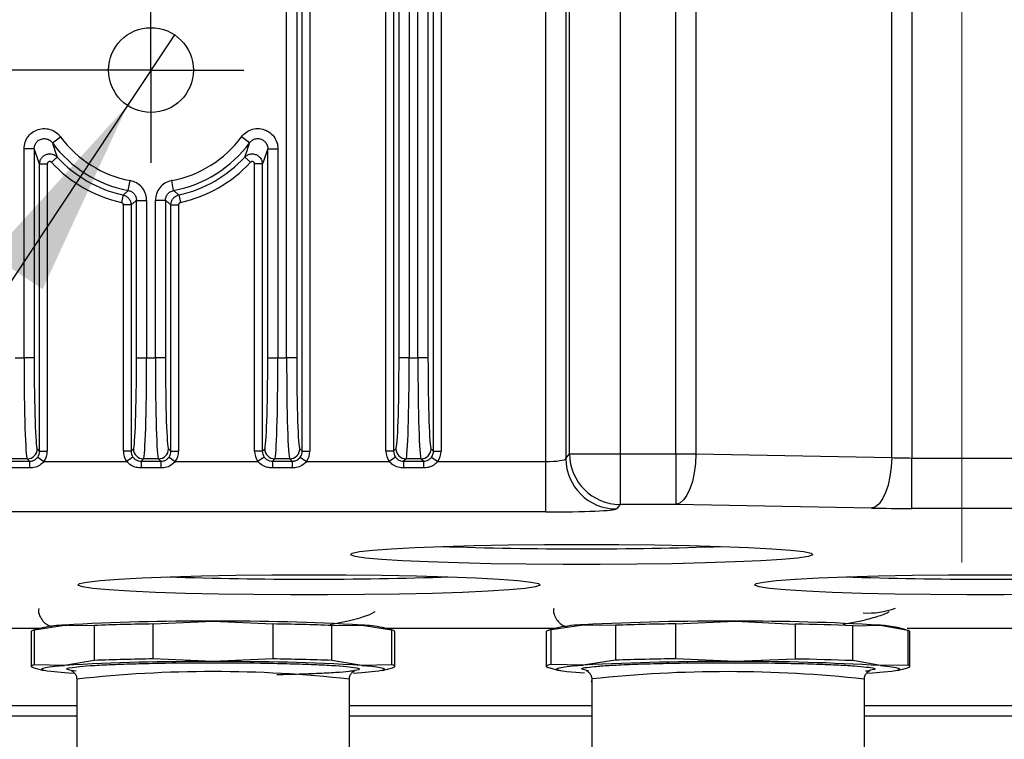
# Model space of a CAD drawing. Header units: millimetres. Extents: x 0 to 210, y 0 to 148.
# Tile 25 of 52: x 113 to 121, y 43 to 49. Entities that reach past the tile are written whole.
import ezdxf

# ---------------------------------------------------------------- set-up
doc = ezdxf.new("R2010")
doc.units = ezdxf.units.MM
doc.header["$LTSCALE"] = 0.5
doc.linetypes.add('CENTERX2', pattern=[20.32, 12.7, -2.54, 2.54, -2.54])
doc.layers.add('FORMAT', color=7, linetype='Continuous')
doc.styles.add('SLDTEXTSTYLE0', font='TXT', dxfattribs={"width": 0.605})
doc.dimstyles.new('SLDDIMSTYLE10', dxfattribs={"dimtxt": 1.284159, "dimasz": 1.651, "dimexe": 0, "dimexo": 0.0625, "dimgap": 0.32104, "dimtad": 0, "dimtih": 1, "dimtoh": 1, "dimdec": 1, "dimlfac": 6, "dimrnd": 1e-09, "dimzin": 12, "dimdsep": 46, "dimtxsty": 'SLDTEXTSTYLE0', "dimblk1": 'NONE', "dimsah": 1, "dimcen": 0, "dimadec": 0, "dimazin": 3, "dimtfac": 1, "dimtdec": 1, "dimtmove": 0, "dimatfit": 3, "dimldrblk": 'NONE', "dimfxl": 0, "dimfrac": 2, "dimtolj": 1, "dimtzin": 12, "dimarcsym": 0})
doc.dimstyles.new('SLDDIMSTYLE3', dxfattribs={"dimtxt": 1.284159, "dimasz": 1.651, "dimexe": 0, "dimexo": 0.0625, "dimgap": 0.32104, "dimtad": 1, "dimdec": 1, "dimlfac": 6, "dimrnd": 1e-09, "dimzin": 12, "dimdsep": 46, "dimtxsty": 'SLDTEXTSTYLE0', "dimsah": 1, "dimcen": 0.09, "dimadec": 0, "dimazin": 3, "dimtfac": 1, "dimtdec": 1, "dimtofl": 0, "dimtmove": 0, "dimatfit": 3, "dimfxl": 0, "dimfrac": 2, "dimtolj": 1, "dimtzin": 12, "dimarcsym": 0})
doc.dimstyles.new('SLDDIMSTYLE9', dxfattribs={"dimtxt": 1.284159, "dimasz": 1.651, "dimexe": 0, "dimexo": 0.0625, "dimgap": 0.32104, "dimtad": 1, "dimdec": 1, "dimlfac": 6, "dimrnd": 1e-09, "dimzin": 12, "dimdsep": 46, "dimtxsty": 'SLDTEXTSTYLE0', "dimsah": 1, "dimcen": 0.09, "dimadec": 0, "dimazin": 3, "dimtfac": 1, "dimtofl": 0, "dimtmove": 0, "dimatfit": 3, "dimfxl": 0, "dimfrac": 2, "dimtolj": 1, "dimtzin": 12, "dimarcsym": 0})

# ---------------------------------------------------------------- blocks, each defined once
blk = doc.blocks.new('_D_15')
at = {"layer": 'FORMAT'}
for p, q in [((113.0119, 61.8866), (103.9392, 61.8866)), ((104.4392, 48.5033), (104.4392, 61.8866)), ((102.1731, 57.3998), (102.1731, 57.8408)), ((102.1731, 57.8408), (104.1452, 57.8408)), ((104.1452, 57.8408), (104.1452, 57.3998)), ((102.1731, 52.9901), (102.1731, 52.5491)), ((104.1452, 52.5491), (104.1452, 52.9901)), ((102.1731, 52.5491), (104.1452, 52.5491)), ((113.0119, 48.5033), (103.9392, 48.5033))]:
    blk.add_line(p, q, dxfattribs=at)
for points in [[(104.4392, 61.8866), (104.1852, 60.2356), (104.6932, 60.2356)], [(104.4392, 48.5033), (104.6932, 50.1543), (104.1852, 50.1543)]]:
    blk.add_solid(points, dxfattribs=at)
at = {"layer": 'FORMAT', "char_height": 1.32292, "attachment_point": 1, "rotation": 90, "style": 'SLDTEXTSTYLE0'}
for s, insert in [('3,161', (102.4399, 52.9901)), ('80,3', (100.1738, 53.4801))]:
    blk.add_mtext(s, dxfattribs=dict(at, insert=insert))
blk = doc.blocks.new('_D_17')
at = {"layer": 'FORMAT'}
for p, q in [((109.4117, 47.0375), (109.4117, 35.5797)), ((131.5932, 46.6416), (131.5932, 35.5797)), ((118.7876, 38.3459), (118.3466, 38.3459)), ((118.3466, 38.3459), (118.3466, 36.3737)), ((122.2174, 38.3459), (122.6584, 38.3459)), ((122.6584, 38.3459), (122.6584, 36.3737)), ((118.3466, 36.3737), (118.7876, 36.3737)), ((122.6584, 36.3737), (122.2174, 36.3737)), ((109.4117, 36.0797), (131.5932, 36.0797))]:
    blk.add_line(p, q, dxfattribs=at)
for points in [[(109.4117, 36.0797), (111.0627, 35.8257), (111.0627, 36.3337)], [(131.5932, 36.0797), (129.9422, 36.3337), (129.9422, 35.8257)]]:
    blk.add_solid(points, dxfattribs=at)
at = {"layer": 'FORMAT', "char_height": 1.32292, "attachment_point": 1, "style": 'SLDTEXTSTYLE0'}
for s, insert in [('133,1', (118.2976, 40.3452)), ('5,24', (118.7876, 38.0791))]:
    blk.add_mtext(s, dxfattribs=dict(at, insert=insert))
blk = doc.blocks.new('SW_SYMBOL_HOLE_DEPTH')
at = {"layer": 'FORMAT', "color": 0}
for p, q in [((0, 437.5), (400, 437.5)), ((200, 437.5), (200, 37.5)), ((50, 277.5), (200, 37.5)), ((350, 277.5), (200, 37.5))]:
    blk.add_line(p, q, dxfattribs=at)
blk = doc.blocks.new('_D_20')
at = {"layer": 'FORMAT'}
for p, q in [((113.9719, 48.795), (113.5852, 48.2116)), ((113.5852, 48.2116), (108.5771, 40.6574)), ((108.5771, 40.6574), (91.0154, 40.6574))]:
    blk.add_line(p, q, dxfattribs=at)
blk.add_solid([(113.5852, 48.2116), (112.4612, 46.9758), (112.8846, 46.6951)], dxfattribs=at)
at = {"layer": 'FORMAT', "xscale": 0.003410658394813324, "yscale": 0.003410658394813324, "zscale": 0.003410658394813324}
blk.add_blockref('SW_SYMBOL_HOLE_DEPTH', (99.1489, 40.8486), dxfattribs=at)
at = {"layer": 'FORMAT', "char_height": 1.32292, "attachment_point": 1, "style": 'SLDTEXTSTYLE0'}
for s, insert in [('10 [0.39]', (100.9238, 42.3627)), ('4xM5x0.8', (91.0154, 42.3627))]:
    blk.add_mtext(s, dxfattribs=dict(at, insert=insert))
blk = doc.blocks.new('_None')
blk = doc.blocks.new('SW_CENTERMARKSYMBOL_3')
at = {"layer": 'FORMAT', "color": 0}
for p, q in [((0, 0.4167), (0, 0.7667)), ((0, 0), (0, 0.4167)), ((-0.4167, 0), (-0.7667, 0)), ((0, 0), (-0.4167, 0)), ((0, 0), (0, -0.4167)), ((0, 0), (0.4167, 0)), ((0.4167, 0), (0.7667, 0)), ((0, -0.4167), (0, -0.7667))]:
    blk.add_line(p, q, dxfattribs=at)

msp = doc.modelspace()

# ---------------------------------------------------------------- linework, layer by layer
at = {"color": 7, "linetype": 'Continuous', "lineweight": 25}
for p, q in [((114.898026, 46.127207), (114.898026, 52.374307)), ((115.909081, 52.374307), (115.909081, 46.127207)), ((115.98136, 46.127207), (115.98136, 52.374307)), ((114.981309, 52.03371), (114.981309, 46.127207)), ((115.825798, 46.127207), (115.825798, 52.03371)), ((116.064642, 52.03371), (116.064642, 46.127207)), ((115.026413, 45.357836), (115.026413, 51.760936)), ((115.089875, 51.760936), (115.089875, 45.357836)), ((115.717232, 45.357836), (115.717232, 51.760936)), ((115.780694, 51.760936), (115.780694, 45.357836)), ((116.109747, 45.357836), (116.109747, 51.760936)), ((116.173208, 51.760936), (116.173208, 45.357836)), ((117.036206, 45.272413), (117.036206, 51.69495)), ((117.202771, 51.69495), (117.202771, 45.296993)), ((117.233165, 45.334994), (117.233165, 51.69495)), ((117.649578, 51.69495), (117.649578, 45.334994)), ((118.110929, 45.334994), (118.110929, 51.69495)), ((118.276297, 51.69495), (118.276297, 45.334994)), ((119.891077, 45.304509), (119.891077, 51.69495)), ((120.056445, 51.69495), (120.056445, 45.30152)), ((112.964941, 47.903003), (113.031958, 47.952448)), ((114.592166, 47.903003), (114.525149, 47.952448)), ((112.73136, 46.127207), (112.73136, 47.853559)), ((112.814642, 47.853559), (112.73136, 47.853559)), ((112.814642, 47.853559), (112.814642, 46.127207)), ((113.004096, 47.785118), (112.957563, 47.741967)), ((114.55301, 47.785118), (114.599544, 47.741967)), ((114.742465, 47.853559), (114.825747, 47.853559)), ((114.742465, 46.127207), (114.742465, 47.853559)), ((114.825747, 47.853559), (114.825747, 46.127207)), ((112.859747, 45.357836), (112.859747, 47.72849)), ((112.859747, 47.72849), (112.923208, 47.72849)), ((112.923208, 47.72849), (112.923208, 45.357836)), ((114.69736, 47.72849), (114.633899, 47.72849)), ((114.633899, 45.357836), (114.633899, 47.72849)), ((114.69736, 47.72849), (114.69736, 45.357836)), ((113.591275, 47.50969), (113.606701, 47.591531)), ((113.965832, 47.50969), (113.950406, 47.591531)), ((113.548856, 47.472369), (113.535055, 47.410427)), ((114.008251, 47.472369), (114.022052, 47.410427)), ((113.614027, 47.39108), (113.550566, 47.39108)), ((113.550566, 45.357836), (113.550566, 47.39108)), ((113.614027, 47.39108), (113.614027, 45.357836)), ((113.659131, 47.427848), (113.742414, 47.427848)), ((113.659131, 46.127207), (113.659131, 47.427848)), ((113.742414, 47.427848), (113.742414, 46.127207)), ((113.814693, 46.127207), (113.814693, 47.427848)), ((113.897976, 47.427848), (113.814693, 47.427848)), ((113.897976, 47.427848), (113.897976, 46.127207)), ((113.94308, 45.357836), (113.94308, 47.39108)), ((113.94308, 47.39108), (114.006541, 47.39108)), ((114.006541, 47.39108), (114.006541, 45.357836)), ((112.659081, 46.127207), (112.73136, 46.127207)), ((112.814642, 46.127207), (112.73136, 46.127207)), ((113.659131, 46.127207), (113.742414, 46.127207)), ((113.742414, 46.127207), (113.814693, 46.127207)), ((113.897976, 46.127207), (113.814693, 46.127207)), ((114.742465, 46.127207), (114.825747, 46.127207)), ((114.825747, 46.127207), (114.898026, 46.127207)), ((114.981309, 46.127207), (114.898026, 46.127207)), ((115.909081, 46.127207), (115.825798, 46.127207)), ((115.909081, 46.127207), (115.98136, 46.127207)), ((116.064642, 46.127207), (115.98136, 46.127207)), ((112.839919, 45.377664), (112.859747, 45.357836)), ((112.859747, 45.357836), (112.923208, 45.357836)), ((113.614027, 45.357836), (113.550566, 45.357836)), ((113.614027, 45.357836), (113.633855, 45.377664)), ((113.923252, 45.377664), (113.94308, 45.357836)), ((113.94308, 45.357836), (114.006541, 45.357836)), ((114.69736, 45.357836), (114.633899, 45.357836)), ((114.69736, 45.357836), (114.717188, 45.377664)), ((115.006585, 45.377664), (115.026413, 45.357836)), ((115.026413, 45.357836), (115.089875, 45.357836)), ((115.780694, 45.357836), (115.717232, 45.357836)), ((115.780694, 45.357836), (115.800521, 45.377664)), ((116.089919, 45.377664), (116.109747, 45.357836)), ((116.109747, 45.357836), (116.173208, 45.357836)), ((112.613838, 45.274415), (112.776602, 45.274415)), ((112.756636, 45.294381), (112.633804, 45.294381)), ((112.776602, 45.274415), (112.756636, 45.294381)), ((112.776602, 45.274415), (112.776602, 45.219082)), ((112.844222, 45.309325), (112.895799, 45.272413)), ((112.895799, 45.272413), (113.577974, 45.272413)), ((113.629552, 45.309325), (113.577974, 45.272413)), ((113.717137, 45.294381), (113.697171, 45.274415)), ((113.697171, 45.274415), (113.859935, 45.274415)), ((113.697171, 45.274415), (113.697171, 45.219082)), ((113.839969, 45.294381), (113.717137, 45.294381)), ((113.859935, 45.274415), (113.839969, 45.294381)), ((113.859935, 45.274415), (113.859935, 45.219082)), ((113.927555, 45.309325), (113.979132, 45.272413)), ((113.979132, 45.272413), (114.661308, 45.272413)), ((114.712885, 45.309325), (114.661308, 45.272413)), ((114.800471, 45.294381), (114.780505, 45.274415)), ((114.780505, 45.274415), (114.943269, 45.274415)), ((114.780505, 45.274415), (114.780505, 45.219082)), ((114.923303, 45.294381), (114.800471, 45.294381)), ((114.943269, 45.274415), (114.923303, 45.294381)), ((114.943269, 45.274415), (114.943269, 45.219082)), ((115.010888, 45.309325), (115.062466, 45.272413)), ((115.062466, 45.272413), (115.744641, 45.272413)), ((115.796219, 45.309325), (115.744641, 45.272413)), ((115.883804, 45.294381), (115.863838, 45.274415)), ((115.863838, 45.274415), (116.026602, 45.274415)), ((115.863838, 45.274415), (115.863838, 45.219082)), ((116.006636, 45.294381), (115.883804, 45.294381)), ((116.026602, 45.274415), (116.006636, 45.294381)), ((116.026602, 45.274415), (116.026602, 45.219082)), ((116.094222, 45.309325), (116.145799, 45.272413)), ((116.145799, 45.272413), (117.036206, 45.272413)), ((117.036206, 44.856143), (117.036206, 45.272413)), ((117.202771, 45.296993), (117.233165, 45.334994)), ((117.233165, 45.334994), (117.649578, 45.334994)), ((117.649578, 45.334994), (118.110929, 45.334994)), ((117.649578, 45.334994), (117.649578, 44.918724)), ((118.110929, 45.334994), (118.110929, 44.918724)), ((118.110929, 45.334994), (118.276297, 45.334994)), ((118.276297, 45.334994), (119.891077, 45.304509)), ((120.056445, 44.88525), (120.056445, 45.30152)), ((120.056445, 45.30152), (120.883995, 45.30152)), ((112.776602, 45.219082), (112.613838, 45.219082)), ((113.859935, 45.219082), (113.697171, 45.219082)), ((114.943269, 45.219082), (114.780505, 45.219082)), ((116.026602, 45.219082), (115.863838, 45.219082)), ((117.036206, 44.856143), (112.136583, 44.856143)), ((117.649578, 44.918724), (117.619184, 44.880723)), ((118.110929, 44.918724), (117.649578, 44.918724)), ((119.725709, 44.888238), (118.110929, 44.918724)), ((120.883995, 44.88525), (120.056445, 44.88525)), ((112.865467, 43.894809), (112.554395, 43.894809)), ((112.89332, 43.902165), (112.811101, 43.880449)), ((112.817681, 43.882062), (113.064184, 43.922993)), ((112.817681, 43.593661), (112.817681, 43.882062)), ((113.064184, 43.922993), (113.310687, 43.919309)), ((113.310687, 43.919309), (113.310687, 43.630908)), ((113.798047, 43.931582), (114.291053, 43.95389)), ((113.798047, 43.643182), (113.798047, 43.931582)), ((114.291053, 43.95389), (114.78406, 43.931582)), ((114.78406, 43.931582), (114.78406, 43.643182)), ((115.256716, 43.92798), (115.406743, 43.957322)), ((115.271419, 43.919309), (115.517923, 43.922993)), ((115.271419, 43.630908), (115.271419, 43.919309)), ((115.517923, 43.922993), (115.764426, 43.882062)), ((115.771006, 43.880449), (115.688787, 43.902165)), ((117.115467, 43.894809), (115.71664, 43.894809)), ((115.764426, 43.882062), (115.764426, 43.593661)), ((117.14332, 43.902165), (117.061101, 43.880449)), ((117.081357, 43.884853), (117.346249, 43.925298)), ((117.081357, 43.596453), (117.081357, 43.884853)), ((117.346249, 43.925298), (117.611141, 43.921127)), ((117.611141, 43.921127), (117.611141, 43.632727)), ((118.11031, 43.932461), (118.602848, 43.953831)), ((118.11031, 43.644061), (118.11031, 43.932461)), ((118.602848, 43.953831), (119.095385, 43.930585)), ((119.095385, 43.930585), (119.095385, 43.642185)), ((119.491255, 43.929071), (119.637177, 43.956269)), ((119.570007, 43.917396), (119.797652, 43.920629)), ((119.570007, 43.628996), (119.570007, 43.917396)), ((119.797652, 43.920629), (120.025297, 43.879247)), ((120.012046, 43.882816), (119.938787, 43.902165)), ((121.365467, 43.894809), (120.019821, 43.894809)), ((120.025297, 43.879247), (120.025297, 43.590846)), ((112.791053, 43.869788), (112.791053, 43.581388)), ((115.791053, 43.581388), (115.791053, 43.869788)), ((117.041053, 43.869788), (117.041053, 43.581388)), ((120.041053, 43.581388), (120.041053, 43.869788)), ((114.291053, 43.620874), (113.798047, 43.643182)), ((114.78406, 43.643182), (114.291053, 43.620874)), ((118.602848, 43.620815), (118.11031, 43.644061)), ((119.095385, 43.642185), (118.602848, 43.620815)), ((112.811101, 43.570726), (112.89332, 43.549011)), ((113.064184, 43.589977), (112.817681, 43.593661)), ((113.310687, 43.630908), (113.064184, 43.589977)), ((115.517923, 43.589977), (115.271419, 43.630908)), ((115.764426, 43.593661), (115.517923, 43.589977)), ((115.688787, 43.549011), (115.771006, 43.570726)), ((117.05681, 43.571929), (117.070346, 43.569468)), ((117.070061, 43.56836), (117.14332, 43.549011)), ((117.346249, 43.592282), (117.081357, 43.596453)), ((117.611141, 43.632727), (117.346249, 43.592282)), ((119.797652, 43.587613), (119.570007, 43.628996)), ((120.025297, 43.590846), (119.797652, 43.587613)), ((119.938787, 43.549011), (120.021006, 43.570726)), ((113.138251, 43.523164), (113.064184, 43.528183)), ((113.166053, 43.475826), (113.166053, 42.260317)), ((115.416053, 42.260317), (115.416053, 43.475826)), ((115.517923, 43.528183), (115.446591, 43.523331)), ((117.355231, 43.525271), (117.284455, 43.530547)), ((117.417124, 43.477966), (117.416053, 43.475826)), ((117.416053, 43.475826), (117.416053, 42.260317)), ((119.666053, 42.260317), (119.666053, 43.475826)), ((119.735858, 43.525878), (119.691383, 43.523013)), ((113.166053, 43.256289), (109.134347, 43.256289)), ((117.416053, 43.256289), (115.416053, 43.256289)), ((121.666053, 43.256289), (119.666053, 43.256289)), ((109.134347, 43.172862), (113.166053, 43.172862)), ((115.416053, 43.172862), (117.416053, 43.172862)), ((119.666053, 43.172862), (121.666053, 43.172862))]:
    msp.add_line(p, q, dxfattribs=at)
at = {"color": 7, "linetype": 'Continuous', "lineweight": 25, "flags": 128}
for points in [[(118.276297, 45.334994), (118.272019, 45.255765), (118.261861, 45.179428), (118.246194, 45.108769), (118.225589, 45.046367), (118.2008, 44.994501), (118.17273, 44.955063), (118.142404, 44.929493), (118.110929, 44.918724)], [(119.891077, 45.304509), (119.886799, 45.22528), (119.876641, 45.148942), (119.860974, 45.078284), (119.840369, 45.015882), (119.815579, 44.964016), (119.787509, 44.924578), (119.757184, 44.899008), (119.725709, 44.888238)], [(117.33272, 44.588943), (117.638838, 44.587865), (117.937028, 44.584659), (118.219567, 44.579408), (118.479137, 44.572249), (118.709015, 44.563365), (118.903248, 44.552989), (119.056805, 44.541387), (119.165709, 44.528862), (119.22714, 44.515736), (119.239506, 44.502351), (119.202487, 44.489053), (119.117043, 44.476185), (118.985385, 44.464083), (118.810925, 44.453058), (118.598179, 44.443396), (118.352659, 44.435349), (118.080723, 44.429123), (117.789414, 44.424881), (117.486277, 44.422732), (117.179163, 44.422732), (116.876026, 44.424881), (116.584717, 44.429123), (116.312781, 44.435349), (116.067261, 44.443396), (115.854516, 44.453058), (115.680055, 44.464083), (115.548397, 44.476185), (115.462953, 44.489053), (115.425934, 44.502351), (115.438301, 44.515736), (115.499731, 44.528862), (115.608636, 44.541387), (115.762193, 44.552989), (115.956425, 44.563365), (116.186304, 44.572249), (116.445873, 44.579408), (116.728412, 44.584659), (117.026602, 44.587865), (117.33272, 44.588943)], [(115.08272, 44.338132), (115.388838, 44.337054), (115.687028, 44.333848), (115.969567, 44.328597), (116.229137, 44.321437), (116.459015, 44.312554), (116.653248, 44.302177), (116.806805, 44.290576), (116.915709, 44.27805), (116.97714, 44.264925), (116.989506, 44.25154), (116.952487, 44.238241), (116.867043, 44.225374), (116.735385, 44.213271), (116.560925, 44.202246), (116.348179, 44.192585), (116.102659, 44.184537), (115.830723, 44.178312), (115.539414, 44.17407), (115.236277, 44.171921), (114.929163, 44.171921), (114.626026, 44.17407), (114.334717, 44.178312), (114.062781, 44.184537), (113.817261, 44.192585), (113.604516, 44.202246), (113.430055, 44.213271), (113.298397, 44.225374), (113.212953, 44.238241), (113.175934, 44.25154), (113.188301, 44.264925), (113.249731, 44.27805), (113.358636, 44.290576), (113.512193, 44.302177), (113.706425, 44.312554), (113.936304, 44.321437), (114.195873, 44.328597), (114.478412, 44.333848), (114.776602, 44.337054), (115.08272, 44.338132)], [(121.122747, 44.17407), (120.81961, 44.171921), (120.512496, 44.171921), (120.209359, 44.17407), (119.91805, 44.178312), (119.646114, 44.184537), (119.400594, 44.192585), (119.187849, 44.202246), (119.013388, 44.213271), (118.881731, 44.225374), (118.796286, 44.238241), (118.759268, 44.25154), (118.771634, 44.264925), (118.833065, 44.27805), (118.941969, 44.290576), (119.095526, 44.302177), (119.289759, 44.312554), (119.519637, 44.321437), (119.779207, 44.328597), (120.061745, 44.333848), (120.359935, 44.337054), (120.666053, 44.338132)], [(120.666053, 44.338132), (120.972172, 44.337054)], [(117.081357, 43.884853), (117.066693, 43.881834), (117.055311, 43.878788), (117.047234, 43.875722), (117.042481, 43.872642), (117.041053, 43.869788)], [(120.041053, 43.869788), (120.041044, 43.87002), (120.039125, 43.873105), (120.033872, 43.876183), (120.025297, 43.879247)], [(112.817681, 43.593661), (112.806051, 43.590617), (112.797725, 43.587552), (112.792722, 43.584473), (112.791053, 43.581388), (112.792722, 43.578302), (112.797725, 43.575224), (112.806051, 43.572159), (112.811101, 43.570726)], [(113.064184, 43.528183), (112.982224, 43.535432), (112.922659, 43.543086), (112.886507, 43.551014), (112.874387, 43.55908), (112.886507, 43.567146), (112.922659, 43.575073), (112.982224, 43.582728), (113.064184, 43.589977)], [(115.517923, 43.589977), (115.599883, 43.582728), (115.659448, 43.575073), (115.6956, 43.567146), (115.70772, 43.55908), (115.6956, 43.551014), (115.659448, 43.543086), (115.599883, 43.535432), (115.517923, 43.528183)], [(115.771006, 43.570726), (115.776056, 43.572159), (115.784382, 43.575224), (115.789385, 43.578302), (115.791053, 43.581388), (115.789385, 43.584473), (115.784382, 43.587552), (115.776056, 43.590617), (115.764426, 43.593661)], [(117.081357, 43.596453), (117.066693, 43.593434), (117.055311, 43.590387), (117.047234, 43.587321), (117.042481, 43.584242), (117.041063, 43.581156), (117.042982, 43.578071), (117.048235, 43.574993), (117.05681, 43.571929)], [(117.284455, 43.530547), (117.209822, 43.537945), (117.157967, 43.545705), (117.129778, 43.553694), (117.125735, 43.561775), (117.145909, 43.56981), (117.189954, 43.577662), (117.257117, 43.585195), (117.346249, 43.592282)], [(119.797652, 43.587613), (119.872285, 43.580215), (119.924139, 43.572455), (119.952329, 43.564466), (119.956372, 43.556384), (119.936198, 43.548349), (119.892152, 43.540498), (119.824989, 43.532965), (119.735858, 43.525878)], [(120.021006, 43.570726), (120.026796, 43.572388), (120.034873, 43.575454), (120.039626, 43.578534), (120.041044, 43.58162), (120.039125, 43.584705), (120.033872, 43.587783), (120.025297, 43.590846)]]:
    msp.add_lwpolyline(points, dxfattribs=at)
at = {"color": 7, "linetype": 'Continuous', "lineweight": 25}
msp.add_circle((113.778553, 48.503283), 0.35, dxfattribs=at)
for centre, radius, start, end in [((113.778553, 48.503283), 0.927806, 216.4197561, 259.3257647), ((113.778553, 48.503283), 0.927806, 280.6742353, 323.5802439), ((113.778553, 48.503283), 1.011089, 216.4197561, 259.3257647), ((113.778553, 48.503283), 1.011089, 280.6742353, 323.5802439), ((113.778553, 48.503283), 1.056193, 222.8401893, 257.4391442), ((113.778553, 48.503283), 1.056193, 282.5608558, 317.1598107), ((113.778553, 48.503283), 1.119655, 222.8401893, 257.4391442), ((113.778553, 48.503283), 1.119655, 282.5608558, 317.1598107), ((112.756517, 45.377783), 0.083402, 270.0816919, 359.9183081), ((113.717256, 45.377783), 0.083402, 180.0816919, 269.9183081), ((113.839851, 45.377783), 0.083402, 270.0816919, 359.9183081), ((114.80059, 45.377783), 0.083402, 180.0816919, 269.9183081), ((114.923184, 45.377783), 0.083402, 270.0816919, 359.9183081), ((115.883923, 45.377783), 0.083402, 180.0816919, 269.9183081), ((116.006517, 45.377783), 0.083402, 270.0816919, 359.9183081), ((117.619856, 45.297808), 0.417085, 180.1119144, 269.9077308), ((117.650249, 45.335808), 0.417085, 180.1119144, 269.9077308), ((117.33272, 78.849827), 34.297933, 268.0547934, 271.9452066), ((115.08272, 78.599015), 34.297933, 268.0547934, 271.9452066), ((120.666053, 78.599015), 34.297933, 268.0547934, 271.9452066), ((119.691924, 44.720986), 0.699067, 267.022183, 289.3080099), ((112.817653, 43.847101), 0.034961, 89.9548833, 139.5384313), ((113.115881, 42.787632), 1.136537, 92.6070939, 101.2928574), ((114.157651, 24.877184), 19.077172, 89.5993403, 93.2858852), ((114.109999, 21.862242), 22.071545, 90.8098285, 92.0753971), ((114.424456, 24.877184), 19.077172, 86.7141148, 90.4006597), ((114.472107, 21.862242), 22.071545, 87.9246029, 89.1901715), ((115.466225, 42.787632), 1.136537, 78.7071426, 87.3929061), ((115.764454, 43.847101), 0.034961, 40.4615687, 90.0451167), ((117.37991, 42.728374), 1.197397, 91.610899, 101.3958636), ((118.44133, 23.382658), 20.571808, 89.5501434, 93.0514189), ((118.399207, 20.212268), 23.721953, 90.6977917, 91.9037707), ((118.713134, 26.407907), 17.546271, 86.456345, 90.3601336), ((118.766645, 23.554109), 20.379128, 87.7407684, 89.0757102), ((119.753671, 43.035828), 0.885894, 77.9386088, 87.154291), ((114.109999, 21.573842), 22.071545, 90.8098285, 92.0753971), ((114.472107, 21.573842), 22.071545, 87.9246029, 89.1901715), ((118.399207, 19.923867), 23.721953, 90.6977917, 91.9037707), ((118.766645, 23.265709), 20.379128, 87.7407684, 89.0757102), ((114.157651, 24.544168), 19.077172, 89.5993403, 93.2858852), ((114.424456, 24.544168), 19.077172, 86.7141148, 90.4006597), ((118.44133, 23.049642), 20.571808, 89.5501434, 93.0514189), ((118.713134, 26.074891), 17.546271, 86.456345, 90.3601336)]:
    msp.add_arc(centre, radius, start, end, dxfattribs=at)
at = {"color": 8, "linetype": 'Continuous', "lineweight": 25}
for centre, radius, start, end in [((114.291333, 33.491189), 10.047847, 83.5730476, 96.4301633), ((118.531969, 33.167794), 10.370271, 83.7216266, 96.1714486)]:
    msp.add_arc(centre, radius, start, end, dxfattribs=at)
at = {"color": 7, "linetype": 'Continuous', "lineweight": 25}
for centre, major_axis, ratio, start_param, end_param in [((112.75755, 46.127207), (0, 0.833333), 0.03142869, 1.57079633, 3.10668607), ((112.840833, 46.127207), (0, 0.75), 0.03492077, 1.57079633, 3.10668607), ((113.632941, 46.127207), (0, 0.75), 0.03492077, 3.17649924, 4.71238898), ((113.716223, 46.127207), (0, 0.833333), 0.03142869, 3.17649924, 4.71238898), ((113.840884, 46.127207), (0, 0.833333), 0.03142869, 1.57079633, 3.10668607), ((113.924166, 46.127207), (0, 0.75), 0.03492077, 1.57079633, 3.10668607), ((114.716274, 46.127207), (0, 0.75), 0.03492077, 3.17649924, 4.71238898), ((114.799557, 46.127207), (0, 0.833333), 0.03142869, 3.17649924, 4.71238898), ((114.924217, 46.127207), (0, 0.833333), 0.03142869, 1.57079633, 3.10668607), ((115.007499, 46.127207), (0, 0.75), 0.03492077, 1.57079633, 3.10668607), ((115.799607, 46.127207), (0, 0.75), 0.03492077, 3.17649924, 4.71238898), ((115.88289, 46.127207), (0, 0.833333), 0.03142869, 3.17649924, 4.71238898), ((116.00755, 46.127207), (0, 0.833333), 0.03142869, 1.57079633, 3.10668607), ((116.090833, 46.127207), (0, 0.75), 0.03492077, 1.57079633, 3.10668607), ((112.776285, 45.358015), (0.059107, -0.059107), 0.99693451, 0.16404667, 0.78478918), ((112.776285, 45.358015), (-0.103953, 0.103953), 0.99878277, 3.30563933, 3.92638183), ((113.697488, 45.358015), (0.103953, 0.103953), 0.99878277, 2.35680348, 2.97754598), ((113.697488, 45.358015), (0.059107, 0.059107), 0.99693451, 2.35680348, 2.97754598), ((113.859619, 45.358015), (0.059107, -0.059107), 0.99693451, 0.16404667, 0.78478918), ((113.859619, 45.358015), (-0.103953, 0.103953), 0.99878277, 3.30563933, 3.92638183), ((114.780822, 45.358015), (0.103953, 0.103953), 0.99878277, 2.35680348, 2.97754598), ((114.780822, 45.358015), (0.059107, 0.059107), 0.99693451, 2.35680348, 2.97754598), ((114.942952, 45.358015), (0.059107, -0.059107), 0.99693451, 0.16404667, 0.78478918), ((114.942952, 45.358015), (-0.103953, 0.103953), 0.99878277, 3.30563933, 3.92638183), ((115.864155, 45.358015), (0.103953, 0.103953), 0.99878277, 2.35680348, 2.97754598), ((115.864155, 45.358015), (0.059107, 0.059107), 0.99693451, 2.35680348, 2.97754598), ((116.026285, 45.358015), (0.059107, -0.059107), 0.99693451, 0.16404667, 0.78478918), ((116.026285, 45.358015), (-0.103953, 0.103953), 0.99878277, 3.30563933, 3.92638183), ((117.036206, 45.297882), (0.166667, 0), 0.1528133, 4.71238898, 6.24827872), ((120.056445, 45.337904), (0.416667, 0), 0.08732189, 4.30427056, 4.71238898), ((117.036206, 44.881612), (0.583333, 0), 0.04366094, 4.71238898, 6.24827872), ((120.056445, 44.921634), (0.833333, 0), 0.04366094, 4.30427056, 4.71238898)]:
    msp.add_ellipse(centre, major_axis=major_axis, ratio=ratio, start_param=start_param, end_param=end_param, dxfattribs=at)
for points, knots in [([(112.73136, 47.853559), (112.733207, 47.872427), (112.736902, 47.910166), (112.765773, 47.960339), (112.808249, 47.998284), (112.861032, 48.019738), (112.917754, 48.022517), (112.972074, 48.006301), (113.010031, 47.979591), (113.026861, 47.958757), (113.031958, 47.952448)], [0, 0, 0, 0, 0.13538278, 0.27078852, 0.40560974, 0.53967332, 0.6733474, 0.80716694, 0.94160033, 1, 1, 1, 1]), ([(114.525149, 47.952448), (114.537837, 47.966534), (114.563217, 47.994709), (114.616236, 48.017942), (114.672944, 48.023258), (114.728155, 48.009185), (114.775448, 47.977746), (114.809532, 47.932446), (114.824218, 47.888418), (114.825392, 47.861662), (114.825747, 47.853559)], [0, 0, 0, 0, 0.1353836, 0.27079022, 0.40561059, 0.53967244, 0.67334606, 0.80716695, 0.94160188, 1, 1, 1, 1]), ([(112.814642, 47.853559), (112.815527, 47.863084), (112.817291, 47.882081), (112.831619, 47.907419), (112.852831, 47.926569), (112.879268, 47.937347), (112.90771, 47.938633), (112.934944, 47.930301), (112.953942, 47.916735), (112.962379, 47.906201), (112.964941, 47.903003)], [0, 0, 0, 0, 0.13637112, 0.27198023, 0.40625236, 0.53939197, 0.6723068, 0.8059901, 0.94109491, 1, 1, 1, 1]), ([(112.964941, 47.903003), (112.970939, 47.883686), (112.983922, 47.841869), (112.997039, 47.804971), (113.004096, 47.785118)], [0, 0, 0, 0, 0.46196336, 1, 1, 1, 1]), ([(114.55301, 47.785118), (114.560068, 47.80497), (114.573185, 47.841869), (114.586168, 47.883685), (114.592166, 47.903003)], [0, 0, 0, 0, 0.538028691, 1, 1, 1, 1]), ([(114.592166, 47.903003), (114.598532, 47.910143), (114.611231, 47.924382), (114.637803, 47.936266), (114.666241, 47.939082), (114.693914, 47.932059), (114.717564, 47.916207), (114.734533, 47.893334), (114.741766, 47.871139), (114.742302, 47.857653), (114.742465, 47.853559)], [0, 0, 0, 0, 0.13637539, 0.27198538, 0.4062551, 0.53939257, 0.6723083, 0.80599393, 0.94109838, 1, 1, 1, 1]), ([(112.859747, 47.72849), (112.851653, 47.749486), (112.836609, 47.788512), (112.821584, 47.833004), (112.814642, 47.853559)], [0, 0, 0, 0, 0.5380043, 1, 1, 1, 1]), ([(112.859747, 47.72849), (112.860872, 47.738732), (112.863021, 47.758289), (112.878663, 47.7834), (112.900298, 47.801585), (112.926989, 47.811637), (112.955376, 47.812219), (112.982917, 47.803788), (112.99704, 47.791338), (113.004096, 47.785118)], [0, 0, 0, 0, 0.15443361, 0.2948779, 0.4353089, 0.57603587, 0.71724077, 0.85872899, 1, 1, 1, 1]), ([(114.55301, 47.785118), (114.5608, 47.791863), (114.575673, 47.804742), (114.604218, 47.812519), (114.632446, 47.811143), (114.658852, 47.800364), (114.680064, 47.781489), (114.694525, 47.756581), (114.696415, 47.737849), (114.69736, 47.72849)], [0, 0, 0, 0, 0.15443361, 0.29487784, 0.43530888, 0.57603595, 0.71724087, 0.85872902, 1, 1, 1, 1]), ([(114.742465, 47.853559), (114.735523, 47.833004), (114.720498, 47.788512), (114.705454, 47.749486), (114.69736, 47.72849)], [0, 0, 0, 0, 0.46200365, 1, 1, 1, 1]), ([(112.957563, 47.741967), (112.955879, 47.74346), (112.952512, 47.746447), (112.945946, 47.748483), (112.939181, 47.748361), (112.932826, 47.745968), (112.927681, 47.741624), (112.92397, 47.735617), (112.92347, 47.730941), (112.923208, 47.72849)], [0, 0, 0, 0, 0.14149996, 0.28301818, 0.42407945, 0.5645919, 0.70486942, 0.84532553, 1, 1, 1, 1]), ([(114.633899, 47.72849), (114.633679, 47.730729), (114.63324, 47.735209), (114.629811, 47.741167), (114.624767, 47.745677), (114.61848, 47.748244), (114.611754, 47.748557), (114.604949, 47.746676), (114.601402, 47.743586), (114.599544, 47.741967)], [0, 0, 0, 0, 0.14149992, 0.28301809, 0.42407943, 0.56459197, 0.70486949, 0.84532552, 1, 1, 1, 1]), ([(113.742414, 47.427848), (113.742392, 47.429799), (113.742159, 47.450382), (113.733939, 47.489715), (113.704594, 47.538234), (113.660902, 47.575698), (113.624768, 47.586254), (113.606701, 47.591531)], [0, 0, 0, 0, 0.02550302, 0.26906137, 0.512633, 0.75631918, 1, 1, 1, 1]), ([(113.950406, 47.591531), (113.948493, 47.591148), (113.92831, 47.587107), (113.89118, 47.571744), (113.848936, 47.53392), (113.820213, 47.484045), (113.816533, 47.446581), (113.814693, 47.427848)], [0, 0, 0, 0, 0.02550301, 0.26906136, 0.51263299, 0.75631918, 1, 1, 1, 1]), ([(113.548856, 47.472369), (113.556068, 47.478627), (113.570234, 47.490919), (113.584347, 47.503509), (113.591275, 47.50969)], [0, 0, 0, 0, 0.509053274, 1, 1, 1, 1]), ([(113.548856, 47.472369), (113.557856, 47.469405), (113.575798, 47.463496), (113.596862, 47.443977), (113.611253, 47.419195), (113.613102, 47.400451), (113.614027, 47.39108)], [0, 0, 0, 0, 0.251136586, 0.500702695, 0.750378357, 1, 1, 1, 1]), ([(113.591275, 47.50969), (113.600326, 47.507059), (113.618422, 47.501798), (113.640129, 47.483074), (113.655918, 47.457944), (113.658026, 47.438205), (113.659131, 47.427848)], [0, 0, 0, 0, 0.24386213, 0.48756774, 0.73115011, 1, 1, 1, 1]), ([(113.897976, 47.427848), (113.898885, 47.43723), (113.900703, 47.455988), (113.915082, 47.480788), (113.936853, 47.500958), (113.95586, 47.506685), (113.965832, 47.50969)], [0, 0, 0, 0, 0.24386212, 0.48756774, 0.73115011, 1, 1, 1, 1]), ([(113.94308, 47.39108), (113.944016, 47.400509), (113.945882, 47.419307), (113.960352, 47.444111), (113.981411, 47.463547), (113.999305, 47.469429), (114.008251, 47.472369)], [0, 0, 0, 0, 0.25113659, 0.5007027, 0.75037836, 1, 1, 1, 1]), ([(113.965832, 47.50969), (113.97276, 47.503509), (113.986872, 47.490919), (114.001039, 47.478627), (114.008251, 47.472369)], [0, 0, 0, 0, 0.49094697, 1, 1, 1, 1]), ([(113.550566, 47.39108), (113.550347, 47.393311), (113.54991, 47.397774), (113.546486, 47.403674), (113.541471, 47.408319), (113.537198, 47.409723), (113.535055, 47.410427)], [0, 0, 0, 0, 0.24964611, 0.49929741, 0.74883901, 1, 1, 1, 1]), ([(113.659131, 47.427848), (113.65175, 47.421755), (113.636715, 47.409344), (113.62168, 47.397241), (113.614027, 47.39108)], [0, 0, 0, 0, 0.4909475, 1, 1, 1, 1]), ([(113.94308, 47.39108), (113.935426, 47.397241), (113.920391, 47.409344), (113.905357, 47.421755), (113.897976, 47.427848)], [0, 0, 0, 0, 0.50905226, 1, 1, 1, 1]), ([(114.022052, 47.410427), (114.019921, 47.409728), (114.015661, 47.408331), (114.010647, 47.403706), (114.007204, 47.397801), (114.006763, 47.393325), (114.006541, 47.39108)], [0, 0, 0, 0, 0.24964611, 0.49929741, 0.74883901, 1, 1, 1, 1]), ([(112.776602, 45.274415), (112.785881, 45.275341), (112.804442, 45.277194), (112.828149, 45.290395), (112.839191, 45.3034), (112.844222, 45.309325)], [0, 0, 0, 0, 0.352411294, 0.704987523, 1, 1, 1, 1]), ([(112.895799, 45.272413), (112.886832, 45.26331), (112.866716, 45.242889), (112.824962, 45.223252), (112.792865, 45.220484), (112.776602, 45.219082)], [0, 0, 0, 0, 0.28409881, 0.63728233, 1, 1, 1, 1]), ([(113.697171, 45.219082), (113.683803, 45.22005), (113.654408, 45.222178), (113.611597, 45.239415), (113.589025, 45.261568), (113.577974, 45.272413)], [0, 0, 0, 0, 0.29864274, 0.65663881, 1, 1, 1, 1]), ([(113.629552, 45.309325), (113.635735, 45.302268), (113.648101, 45.288155), (113.672607, 45.276452), (113.689555, 45.275047), (113.697171, 45.274415)], [0, 0, 0, 0, 0.3551165, 0.71017227, 1, 1, 1, 1]), ([(113.859935, 45.274415), (113.869214, 45.275341), (113.887775, 45.277194), (113.911482, 45.290395), (113.922524, 45.3034), (113.927555, 45.309325)], [0, 0, 0, 0, 0.352411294, 0.704987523, 1, 1, 1, 1]), ([(113.979132, 45.272413), (113.970165, 45.26331), (113.95005, 45.242889), (113.908296, 45.223252), (113.876198, 45.220484), (113.859935, 45.219082)], [0, 0, 0, 0, 0.28409881, 0.63728233, 1, 1, 1, 1]), ([(114.780505, 45.219082), (114.767136, 45.22005), (114.737741, 45.222178), (114.69493, 45.239415), (114.672358, 45.261568), (114.661308, 45.272413)], [0, 0, 0, 0, 0.298642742, 0.656638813, 1, 1, 1, 1]), ([(114.712885, 45.309325), (114.719069, 45.302268), (114.731434, 45.288155), (114.75594, 45.276452), (114.772888, 45.275047), (114.780505, 45.274415)], [0, 0, 0, 0, 0.3551165, 0.71017227, 1, 1, 1, 1]), ([(114.943269, 45.274415), (114.952547, 45.275341), (114.971109, 45.277194), (114.994815, 45.290395), (115.005858, 45.3034), (115.010888, 45.309325)], [0, 0, 0, 0, 0.352411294, 0.704987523, 1, 1, 1, 1]), ([(115.062466, 45.272413), (115.053498, 45.26331), (115.033383, 45.242889), (114.991629, 45.223252), (114.959531, 45.220484), (114.943269, 45.219082)], [0, 0, 0, 0, 0.28409881, 0.63728233, 1, 1, 1, 1]), ([(115.863838, 45.219082), (115.84867, 45.220311), (115.817576, 45.222831), (115.775405, 45.241574), (115.754372, 45.262658), (115.744641, 45.272413)], [0, 0, 0, 0, 0.33850475, 0.69395091, 1, 1, 1, 1]), ([(115.796219, 45.309325), (115.801672, 45.302977), (115.813209, 45.289549), (115.837227, 45.276901), (115.855189, 45.275223), (115.863838, 45.274415)], [0, 0, 0, 0, 0.317326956, 0.67126872, 1, 1, 1, 1]), ([(116.026602, 45.274415), (116.034668, 45.275121), (116.051969, 45.276634), (116.076276, 45.288703), (116.088293, 45.302512), (116.094222, 45.309325)], [0, 0, 0, 0, 0.30676856, 0.65796329, 1, 1, 1, 1]), ([(116.145799, 45.272413), (116.135209, 45.261943), (116.113288, 45.240269), (116.070741, 45.222444), (116.040755, 45.22016), (116.026602, 45.219082)], [0, 0, 0, 0, 0.33042703, 0.68398592, 1, 1, 1, 1]), ([(112.851846, 44.059258), (112.851174, 44.052639), (112.848298, 44.024275), (112.874101, 43.966116), (112.914357, 43.923824), (112.950777, 43.913247), (112.961153, 43.910234)], [0, 0, 0, 0, 0.06783281, 0.29065401, 0.79790046, 1, 1, 1, 1]), ([(117.101759, 44.059441), (117.101071, 44.053006), (117.098292, 44.027), (117.114008, 43.987239), (117.139682, 43.948792), (117.171928, 43.921286), (117.195401, 43.914022), (117.207579, 43.910254)], [0, 0, 0, 0, 0.06665562, 0.26937974, 0.4853759, 0.733016, 1, 1, 1, 1]), ([(115.406743, 43.957322), (115.495254, 43.980521), (115.588945, 44.005079), (115.625321, 44.033365), (115.627333, 44.034929)], [0, 0, 0, 0, 0.94470703, 1, 1, 1, 1]), ([(119.637177, 43.956269), (119.683053, 43.968547), (119.769887, 43.991786), (119.84865, 44.018222), (119.868159, 44.032561), (119.870366, 44.034182)], [0, 0, 0, 0, 0.49835633, 0.94327536, 1, 1, 1, 1]), ([(113.139388, 43.544275), (113.134959, 43.544955), (113.12332, 43.546745), (113.117516, 43.548488), (113.121078, 43.547779), (113.137433, 43.539017), (113.154484, 43.519429), (113.165109, 43.498564), (113.16445, 43.484546), (113.164243, 43.480151)], [0, 0, 0, 0, 0.16122974, 0.42367273, 0.61780845, 0.75933725, 0.85526708, 0.9546285, 1, 1, 1, 1]), ([(115.417845, 43.474802), (115.41745, 43.480706), (115.416294, 43.49797), (115.429528, 43.523111), (115.449927, 43.542937), (115.463719, 43.548438), (115.462771, 43.547967), (115.451598, 43.544775), (115.428977, 43.542357), (115.423872, 43.541811)], [0, 0, 0, 0, 0.05011274, 0.14651395, 0.23792541, 0.37666009, 0.54839854, 0.89808551, 1, 1, 1, 1]), ([(117.389388, 43.544275), (117.384961, 43.544955), (117.373326, 43.546744), (117.367477, 43.548492), (117.37117, 43.547769), (117.387222, 43.53904), (117.405006, 43.519371), (117.416089, 43.492533), (117.417973, 43.46607), (117.412171, 43.453893), (117.410914, 43.451256)], [0, 0, 0, 0, 0.14591389, 0.38342638, 0.55912038, 0.6872048, 0.77402187, 0.86394456, 0.97052915, 1, 1, 1, 1]), ([(119.667843, 43.475229), (119.667463, 43.480988), (119.666332, 43.498104), (119.679537, 43.523109), (119.699923, 43.542937), (119.713728, 43.548437), (119.712723, 43.547966), (119.702142, 43.54486), (119.680471, 43.542531), (119.676211, 43.542073)], [0, 0, 0, 0, 0.04976554, 0.14789104, 0.24093755, 0.38215373, 0.55696401, 0.91290571, 1, 1, 1, 1])]:
    msp.add_open_spline(points, degree=3, knots=knots, dxfattribs=at)
at = {"color": 8, "linetype": 'Continuous', "lineweight": 25}
for points, knots in [([(113.160491, 43.541295), (113.12388, 43.547184), (113.047329, 43.559498), (113.128823, 43.575927), (113.273333, 43.588179), (113.430596, 43.596616), (113.623829, 43.603461), (113.905256, 43.609828), (114.29105, 43.61306), (114.67686, 43.609828), (114.958261, 43.603462), (115.151576, 43.596615), (115.308531, 43.588183), (115.454487, 43.575909), (115.5286, 43.559078), (115.454408, 43.542258), (115.308687, 43.529963), (115.150967, 43.521596), (114.983997, 43.51538), (114.862963, 43.512864), (114.817016, 43.511908)], [0, 0, 0, 0, 0.07487402, 0.1565525, 0.20052146, 0.2454235, 0.29032554, 0.3342945, 0.41597298, 0.49765146, 0.54162042, 0.58652246, 0.6314245, 0.67539346, 0.75707194, 0.83875042, 0.88271937, 0.92762141, 0.97252346, 1, 1, 1, 1]), ([(117.366549, 43.551607), (117.351468, 43.554857), (117.306227, 43.564607), (117.398389, 43.578125), (117.553077, 43.590087), (117.719039, 43.598218), (117.918823, 43.604689), (118.206382, 43.610514), (118.595034, 43.613008), (118.977218, 43.609046), (119.252053, 43.602149), (119.438116, 43.594944), (119.587321, 43.586213), (119.716958, 43.573712), (119.782036, 43.560463), (119.722557, 43.551464), (119.705154, 43.548831)], [0, 0, 0, 0, 0.053961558, 0.161884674, 0.219981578, 0.279311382, 0.338641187, 0.396738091, 0.504661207, 0.612584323, 0.670681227, 0.730011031, 0.789340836, 0.84743774, 0.955360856, 1, 1, 1, 1])]:
    msp.add_open_spline(points, degree=3, knots=knots, dxfattribs=at)
at = {"layer": 'FORMAT', "linetype": 'CENTERX2', "lineweight": 18}
msp.add_line((120.47022, 44.438072), (120.47022, 66.040046), dxfattribs=at)

# ---------------------------------------------------------------- block references
at = {"layer": 'FORMAT'}
msp.add_blockref('SW_CENTERMARKSYMBOL_3', (113.778553, 48.503283), dxfattribs=at)

# ---------------------------------------------------------------- dimensions: what is measured, and where the dimension line sits
dim = msp.add_linear_dim(base=(104.439208, 61.886616), p1=(113.011887, 48.503283), p2=(113.011887, 61.886616), angle=90, dimstyle='SLDDIMSTYLE9', dxfattribs=at)
dim.commit()
dim.dimension.update_dxf_attribs({"geometry": '_D_15', "text_midpoint": (104.439208, 55.19495), "dimtype": 160})
dim = msp.add_diameter_dim_2p(p1=(113.971947, 48.795), p2=(113.58516, 48.211566), text='4xM5x0.8 {\\fGDT;x}10 [0.39]', dimstyle='SLDDIMSTYLE10', override={"dimpost": '<>'}, dxfattribs=at)
dim.commit()
dim.dimension.update_dxf_attribs({"geometry": '_D_20', "text_midpoint": (99.399384, 41.643442), "dimtype": 163})
dim = msp.add_linear_dim(base=(131.593246, 36.079748), p1=(109.411746, 47.037458), p2=(131.593246, 46.64162), dimstyle='SLDDIMSTYLE3', dxfattribs=at)
dim.commit()
dim.dimension.update_dxf_attribs({"geometry": '_D_17', "text_midpoint": (120.502496, 36.079748), "dimtype": 160})

doc.saveas('drawing.dxf')
